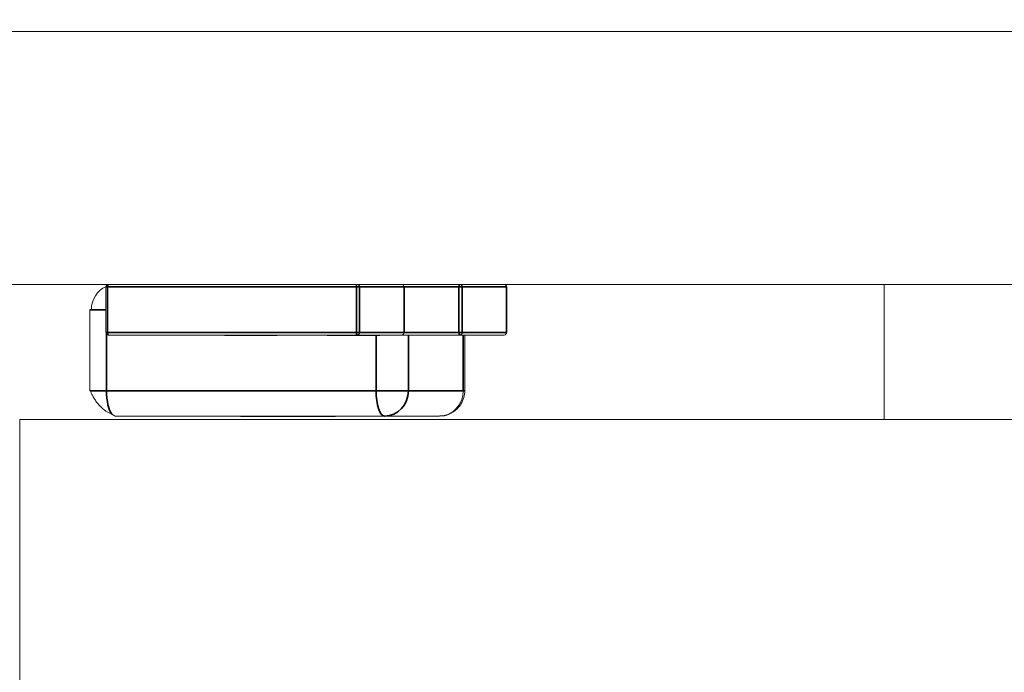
# Model space of a CAD drawing. Header units: millimetres. Extents: x 4 to 1188, y 1 to 840.
# Tile 155 of 256: x 707.102 to 707.936, y 493.4 to 493.952. Entities that reach past the tile are written whole.
import ezdxf

# ---------------------------------------------------------------- set-up
doc = ezdxf.new("R2010")
doc.units = ezdxf.units.MM
doc.layers.add('1', color=7, linetype='Continuous')
doc.styles.add('Arial Unicode MS', font='Arial Unicode MS')
doc.dimstyles.get("Standard").update_dxf_attribs({"dimtxt": 0.18, "dimasz": 0.18, "dimexe": 0.18, "dimexo": 0.0625, "dimgap": 0.09, "dimtad": 0, "dimtih": 1, "dimtoh": 1, "dimdec": 4, "dimzin": 0, "dimdsep": 46, "dimtxsty": 'Standard', "dimcen": 0.09, "dimadec": 0, "dimazin": 0, "dimtfac": 1, "dimtdec": 4, "dimtofl": 0, "dimtmove": 0, "dimatfit": 3, "dimfxl": 0, "dimtolj": 1, "dimtzin": 0, "dimarcsym": 0})

# ---------------------------------------------------------------- blocks, each defined once
blk = doc.blocks.new('_U46')
at = {"layer": '1', "color": 18, "lineweight": 35}
for p, q in [((686.89813, 499.38189), (667.74099, 499.38189)), ((669.74099, 499.38189), (669.74099, 485.8009)), ((715.23717, 485.8009), (667.74099, 485.8009))]:
    blk.add_line(p, q, dxfattribs=at)
at = {"layer": '1', "color": 18, "lineweight": 70}
for points in [[(669.74099, 499.38189), (670.51692, 495.88189), (668.96505, 495.88189)], [(669.74099, 485.8009), (668.96505, 489.3009), (670.51692, 489.30091)]]:
    blk.add_solid(points, dxfattribs=at)
at = {"layer": '1', "color": 18, "linetype": 'Continuous', "lineweight": 13, "insert": (669.2881, 490.54557), "char_height": 3, "attachment_point": 7, "rotation": 90, "line_spacing_factor": 1.047437, "style": 'Arial Unicode MS'}
blk.add_mtext('\\fArial Unicode MS|b0|i0;\\W1.0000;95', dxfattribs=at)

msp = doc.modelspace()

# ---------------------------------------------------------------- hatches: boundary and pattern name
at = {"layer": '1', "linetype": 'Continuous', "lineweight": 35}
h = msp.add_hatch(dxfattribs=at)
h.set_pattern_fill('ANSI31', color=154, scale=1.55, angle=-2.13e-14, style=0)
h.paths.add_polyline_path([(711.35879, 493.72832), (711.16945, 493.72832), (711.16945, 493.46118), (710.45518, 493.46118), (710.45518, 493.72832), (702.46473, 493.72832), (702.46473, 493.94261), (702.88241, 493.94261), (702.88241, 494.79975), (704.8217, 494.79975), (704.8217, 493.94261), (711.35879, 493.94261)], flags=0)
h = msp.add_hatch(dxfattribs=at)
h.set_pattern_fill('ANSI31', color=154, scale=1.55, angle=29.9848, style=0)
h.paths.add_polyline_path([(701.47445, 493.72832), (701.47445, 493.96236), (703.25285, 493.96236), (703.25285, 493.72832)], flags=0)
h.paths.add_polyline_path([(703.38877, 493.72832), (703.38877, 493.96236), (711.35879, 493.96236), (711.35879, 493.72832)], flags=0)
h.paths.add_polyline_path([(700.37629, 493.72832), (700.37629, 493.96236), (701.06811, 493.96236), (701.06811, 493.72832)], flags=0)

# ---------------------------------------------------------------- linework, layer by layer
at = {"layer": '1', "color": 154, "linetype": 'Continuous', "lineweight": 13}
for p, q in [((704.8217, 493.94261), (711.35879, 493.94261)), ((710.45518, 493.72832), (702.46473, 493.72832)), ((711.35879, 493.72832), (703.38877, 493.72832)), ((707.17502, 493.72618), (707.17502, 493.68761)), ((707.42769, 493.72618), (707.42756, 493.72618)), ((707.42769, 493.68761), (707.42769, 493.72618)), ((707.51456, 493.72618), (707.51443, 493.72618)), ((707.51456, 493.68761), (707.51456, 493.72618)), ((707.83402, 493.61403), (707.83402, 493.72832)), ((707.16147, 493.70689), (707.16147, 493.63832)), ((707.17716, 493.68546), (707.38792, 493.68546)), ((707.27544, 493.68546), (707.27544, 493.68546)), ((707.27544, 493.68546), (707.27544, 493.68518)), ((707.27544, 493.68518), (707.27544, 493.68518)), ((707.27808, 493.68546), (707.27797, 493.68546)), ((707.27808, 493.68518), (707.27797, 493.68518)), ((707.27802, 493.68518), (707.28038, 493.68518)), ((707.27834, 493.68518), (707.27834, 493.68546)), ((707.28038, 493.68518), (707.28291, 493.68518)), ((707.28277, 493.68518), (707.28189, 493.68518)), ((707.28644, 493.68546), (707.28644, 493.68518)), ((707.28843, 493.68518), (707.29118, 493.68518)), ((707.29108, 493.68518), (707.28931, 493.68518)), ((707.29097, 493.68518), (707.29097, 493.68546)), ((707.29118, 493.68546), (707.29118, 493.68518)), ((707.29208, 493.68518), (707.29365, 493.68518)), ((707.3012, 493.68518), (707.30408, 493.68518)), ((707.30399, 493.68518), (707.30244, 493.68518)), ((707.30329, 493.68546), (707.30329, 493.68518)), ((707.30329, 493.68518), (707.30661, 493.68518)), ((707.30382, 493.68518), (707.30428, 493.68518)), ((707.30408, 493.68546), (707.30408, 493.68518)), ((707.30876, 493.68518), (707.31093, 493.68518)), ((707.31249, 493.68546), (707.31249, 493.68518)), ((707.31249, 493.68518), (707.31333, 493.68518)), ((707.31896, 493.68546), (707.31896, 493.68518)), ((707.31896, 493.68518), (707.3202, 493.68518)), ((707.36231, 493.68546), (707.36232, 493.68546)), ((707.36231, 493.68518), (707.36232, 493.68518)), ((707.36232, 493.68546), (707.36232, 493.68518)), ((707.36496, 493.68518), (707.36484, 493.68518)), ((707.36496, 493.68546), (707.36485, 493.68546)), ((707.3649, 493.68518), (707.36726, 493.68518)), ((707.36521, 493.68518), (707.36521, 493.68546)), ((707.36726, 493.68518), (707.36979, 493.68518)), ((707.36964, 493.68518), (707.36876, 493.68518)), ((707.37332, 493.68546), (707.37332, 493.68518)), ((707.3753, 493.68518), (707.37805, 493.68518)), ((707.37795, 493.68518), (707.37619, 493.68518)), ((707.37784, 493.68518), (707.37784, 493.68546)), ((707.37805, 493.68546), (707.37805, 493.68518)), ((707.37896, 493.68518), (707.38052, 493.68518)), ((707.38792, 493.68546), (707.47479, 493.68546)), ((707.38792, 493.68546), (707.42554, 493.68546)), ((707.38807, 493.68518), (707.39095, 493.68518)), ((707.39087, 493.68518), (707.38932, 493.68518)), ((707.39016, 493.68546), (707.39016, 493.68518)), ((707.39016, 493.68518), (707.39348, 493.68518)), ((707.39069, 493.68518), (707.39116, 493.68518)), ((707.39095, 493.68546), (707.39095, 493.68518)), ((707.39563, 493.68518), (707.3978, 493.68518)), ((707.39937, 493.68546), (707.39937, 493.68518)), ((707.39937, 493.68518), (707.40019, 493.68518)), ((707.40249, 493.68518), (707.40448, 493.68518)), ((707.40583, 493.68546), (707.40583, 493.68518)), ((707.40583, 493.68518), (707.40707, 493.68518)), ((707.47479, 493.68546), (707.51242, 493.68546)), ((707.47895, 493.63832), (707.47895, 493.68546)), ((707.16147, 493.63832), (707.16192, 493.63832)), ((707.10208, 493.61403), (708.01423, 493.61403)), ((707.10208, 493.32832), (707.10208, 493.61403)), ((707.18009, 493.61852), (707.1829, 493.61689)), ((707.1829, 493.61689), (707.41111, 493.61689)), ((707.28898, 493.61661), (707.28958, 493.61661)), ((707.28958, 493.61689), (707.28958, 493.61661)), ((707.29348, 493.61689), (707.29421, 493.61689)), ((707.2935, 493.61661), (707.29421, 493.61661)), ((707.29681, 493.61661), (707.29681, 493.61689)), ((707.30861, 493.61661), (707.31319, 493.61661)), ((707.31106, 493.61689), (707.31106, 493.61661)), ((707.31319, 493.61689), (707.31319, 493.61661)), ((707.31319, 493.61661), (707.31609, 493.61661)), ((707.31593, 493.61661), (707.32299, 493.61661)), ((707.31609, 493.61689), (707.31609, 493.61661)), ((707.32272, 493.61661), (707.32045, 493.61661)), ((707.32272, 493.61661), (707.32272, 493.61689)), ((707.32299, 493.61689), (707.32299, 493.61661)), ((707.3319, 493.61661), (707.3319, 493.61689)), ((707.34039, 493.61689), (707.34039, 493.61661)), ((707.34039, 493.61661), (707.34276, 493.61661)), ((707.34156, 493.61661), (707.34951, 493.61661)), ((707.34672, 493.61689), (707.34622, 493.61689)), ((707.34672, 493.61661), (707.34622, 493.61661)), ((707.34672, 493.61661), (707.34672, 493.61689)), ((707.34929, 493.61689), (707.34882, 493.61689)), ((707.34951, 493.61689), (707.34951, 493.61661)), ((707.35367, 493.61689), (707.35334, 493.61689)), ((707.35367, 493.61661), (707.35334, 493.61661)), ((707.36004, 493.61661), (707.35367, 493.61661)), ((707.36004, 493.61661), (707.35588, 493.61661)), ((707.36003, 493.61689), (707.36052, 493.61689)), ((707.36003, 493.61661), (707.36052, 493.61661)), ((707.36438, 493.61661), (707.36077, 493.61661)), ((707.36435, 493.61689), (707.36466, 493.61689)), ((707.36435, 493.61661), (707.36465, 493.61661)), ((707.36442, 493.61661), (707.36442, 493.61689)), ((707.36442, 493.61661), (707.36513, 493.61661)), ((707.36878, 493.61689), (707.36878, 493.61661)), ((707.36878, 493.61661), (707.36935, 493.61661)), ((707.41111, 493.61689), (707.45753, 493.61689))]:
    msp.add_line(p, q, dxfattribs=at)
at = {"layer": '1', "color": 154, "linetype": 'Continuous', "lineweight": 35}
for p, q in [((707.17502, 493.72618), (707.17643, 493.72618)), ((707.17643, 493.72618), (707.38719, 493.72618)), ((707.17643, 493.68761), (707.17643, 493.72618)), ((707.38719, 493.72618), (707.38719, 493.68761)), ((707.38993, 493.72618), (707.38719, 493.72618)), ((707.38993, 493.72618), (707.42756, 493.72618)), ((707.38993, 493.68761), (707.38993, 493.72618)), ((707.42756, 493.72618), (707.42756, 493.68761)), ((707.42768, 493.72618), (707.47406, 493.72618)), ((707.47406, 493.72618), (707.47406, 493.68761)), ((707.47681, 493.72618), (707.47406, 493.72618)), ((707.47681, 493.72618), (707.51443, 493.72618)), ((707.47681, 493.68761), (707.47681, 493.72618)), ((707.51443, 493.72618), (707.51443, 493.68761)), ((707.16147, 493.70689), (707.17502, 493.70689)), ((707.17502, 493.68761), (707.17643, 493.68761)), ((707.17557, 493.63832), (707.17557, 493.68629)), ((707.38719, 493.68761), (707.17643, 493.68761)), ((707.38719, 493.68761), (707.38993, 493.68761)), ((707.42756, 493.68761), (707.38993, 493.68761)), ((707.40378, 493.68518), (707.40378, 493.63832)), ((707.42769, 493.68761), (707.42756, 493.68761)), ((707.47406, 493.68761), (707.42768, 493.68761)), ((707.43125, 493.63832), (707.43125, 493.68546)), ((707.47406, 493.68761), (707.47681, 493.68761)), ((707.51443, 493.68761), (707.47681, 493.68761)), ((707.47766, 493.68546), (707.47766, 493.63832)), ((707.51456, 493.68761), (707.51443, 493.68761)), ((707.16192, 493.63832), (707.17557, 493.63832)), ((707.40378, 493.63832), (707.17557, 493.63832)), ((707.40378, 493.63832), (707.43125, 493.63832)), ((707.47766, 493.63832), (707.43125, 493.63832)), ((707.47895, 493.63832), (707.47766, 493.63832))]:
    msp.add_line(p, q, dxfattribs=at)
at = {"layer": '1', "color": 154, "linetype": 'Continuous', "lineweight": 13}
for centre, major_axis, start_param, end_param in [((707.1829, 493.70689), (0, 0.02143), 0.39319, 1.570796), ((707.17716, 493.72618), (0, 0.00214), 0, 1.570796), ((707.38792, 493.72618), (0, 0.00214), 4.712389, 6.283185), ((707.42554, 493.72618), (0, -0.00214), 1.570796, 3.141593), ((707.47479, 493.72618), (0, 0.00214), 4.712389, 6.283185), ((707.51242, 493.72618), (0, -0.00214), 1.570796, 3.141593), ((707.17716, 493.68761), (0, 0.00214), 1.570796, 3.141593), ((707.38792, 493.68761), (0, 0.00214), 3.141593, 4.712389), ((707.42554, 493.68761), (0, -0.00214), 0, 1.570796), ((707.47479, 493.68761), (0, 0.00214), 3.141593, 4.712389), ((707.51242, 493.68761), (0, -0.00214), 0, 1.570796), ((707.45753, 493.63832), (0, -0.02143), 0, 1.570796)]:
    msp.add_ellipse(centre, major_axis=major_axis, ratio=0.939693, start_param=start_param, end_param=end_param, dxfattribs=at)
at = {"layer": '1', "color": 154, "linetype": 'Continuous', "lineweight": 35}
for centre, major_axis, ratio, start_param, end_param in [((707.17716, 493.72618), (0, 0.00214), 0.34202, 0, 1.570796), ((707.38792, 493.72618), (0, -0.00214), 0.34202, 3.141593, 4.712389), ((707.47479, 493.72618), (0, -0.00214), 0.34202, 3.141593, 4.712389), ((707.17716, 493.68761), (0, 0.00214), 0.34202, 1.570796, 3.141593), ((707.38792, 493.68761), (0, -0.00214), 0.34202, 4.712389, 6.283185), ((707.47479, 493.68761), (0, -0.00214), 0.34202, 4.712389, 6.283185), ((707.1829, 493.63832), (0, 0.02143), 0.34202, 1.570796, 2.748673), ((707.41111, 493.63832), (0, -0.02143), 0.34202, 4.712389, 6.283185), ((707.41111, 493.63832), (0, 0.02143), 0.939693, 3.141593, 4.712389)]:
    msp.add_ellipse(centre, major_axis=major_axis, ratio=ratio, start_param=start_param, end_param=end_param, dxfattribs=at)
at = {"layer": '1', "color": 154, "linetype": 'Continuous', "lineweight": 13}
for points in [[(707.27544, 493.68546), (707.27544, 493.68518)], [(707.30381, 493.68546), (707.30381, 493.68518)], [(707.36231, 493.68546), (707.36231, 493.68518)], [(707.39068, 493.68546), (707.39068, 493.68518)]]:
    msp.add_open_spline(points, degree=1, dxfattribs=at)
for points, knots in [([(707.27544, 493.68518), (707.27547, 493.68518), (707.27551, 493.68518), (707.27567, 493.68518), (707.27591, 493.68518), (707.27624, 493.68518), (707.27663, 493.68518), (707.27712, 493.68518), (707.27769, 493.68518), (707.27812, 493.68518), (707.27834, 493.68518)], [0, 0, 0, 0, 0.16287, 0.309908, 0.444611, 0.566631, 0.67929, 0.787329, 0.892674, 1, 1, 1, 1]), ([(707.27834, 493.68518), (707.27851, 493.68518), (707.27884, 493.68518), (707.27936, 493.68518), (707.27989, 493.68518), (707.28042, 493.68518), (707.28094, 493.68518), (707.28147, 493.68518), (707.28201, 493.68518), (707.28254, 493.68518), (707.28308, 493.68518), (707.2836, 493.68518), (707.2841, 493.68518), (707.2846, 493.68518), (707.28508, 493.68518), (707.28555, 493.68518), (707.28601, 493.68518), (707.28629, 493.68518), (707.28644, 493.68518)], [0, 0, 0, 0, 0.045249, 0.089046, 0.133753, 0.17902, 0.22622, 0.276333, 0.330502, 0.389318, 0.451844, 0.517626, 0.587612, 0.660911, 0.739117, 0.821058, 0.908157, 1, 1, 1, 1]), ([(707.28931, 493.68518), (707.28912, 493.68518), (707.28874, 493.68518), (707.28814, 493.68518), (707.28755, 493.68518), (707.28698, 493.68518), (707.28642, 493.68518), (707.28584, 493.68518), (707.28527, 493.68518), (707.28469, 493.68518), (707.28413, 493.68518), (707.28363, 493.68518), (707.28315, 493.68518), (707.2829, 493.68518), (707.28277, 493.68518)], [0, 0, 0, 0, 0.060057, 0.117405, 0.175561, 0.2384, 0.308476, 0.387268, 0.475034, 0.573639, 0.678032, 0.783977, 0.890757, 1, 1, 1, 1]), ([(707.28291, 493.68518), (707.28309, 493.68518), (707.28345, 493.68518), (707.28401, 493.68518), (707.28459, 493.68518), (707.28518, 493.68518), (707.28578, 493.68518), (707.28641, 493.68518), (707.28704, 493.68518), (707.28768, 493.68518), (707.28832, 493.68518), (707.28894, 493.68518), (707.28953, 493.68518), (707.29009, 493.68518), (707.29064, 493.68518), (707.29115, 493.68518), (707.29164, 493.68518), (707.29193, 493.68518), (707.29208, 493.68518)], [0, 0, 0, 0, 0.0391, 0.07853, 0.118928, 0.162015, 0.208997, 0.259988, 0.316442, 0.37843, 0.444682, 0.513469, 0.585629, 0.660965, 0.739818, 0.822306, 0.909148, 1, 1, 1, 1]), ([(707.294, 493.68518), (707.29377, 493.68518), (707.29332, 493.68518), (707.29271, 493.68518), (707.2922, 493.68518), (707.29178, 493.68518), (707.29143, 493.68518), (707.29119, 493.68518), (707.29103, 493.68518), (707.29099, 493.68518), (707.29097, 493.68518)], [0, 0, 0, 0, 0.173877, 0.333628, 0.479326, 0.611026, 0.728209, 0.832417, 0.922506, 1, 1, 1, 1]), ([(707.29118, 493.68518), (707.29142, 493.68518), (707.29189, 493.68518), (707.29265, 493.68518), (707.29342, 493.68518), (707.29421, 493.68518), (707.29499, 493.68518), (707.29575, 493.68518), (707.29646, 493.68518), (707.29714, 493.68518), (707.29782, 493.68518), (707.29852, 493.68518), (707.29924, 493.68518), (707.29983, 493.68518), (707.30034, 493.68518), (707.30072, 493.68518), (707.30112, 493.68518), (707.30154, 493.68518), (707.30196, 493.68518), (707.30239, 493.68518), (707.30284, 493.68518), (707.30314, 493.68518), (707.30329, 493.68518)], [0, 0, 0, 0, 0.034937, 0.070233, 0.106498, 0.145588, 0.187189, 0.231348, 0.279253, 0.331361, 0.388443, 0.450964, 0.518748, 0.592149, 0.631732, 0.674662, 0.720681, 0.770144, 0.822679, 0.878318, 0.937425, 1, 1, 1, 1]), ([(707.30244, 493.68518), (707.30232, 493.68518), (707.30206, 493.68518), (707.30166, 493.68518), (707.30124, 493.68518), (707.30081, 493.68518), (707.30037, 493.68518), (707.29991, 493.68518), (707.29945, 493.68518), (707.29895, 493.68518), (707.29844, 493.68518), (707.2979, 493.68518), (707.29732, 493.68518), (707.29673, 493.68518), (707.29609, 493.68518), (707.29542, 493.68518), (707.29471, 493.68518), (707.29424, 493.68518), (707.294, 493.68518)], [0, 0, 0, 0, 0.024865, 0.049927, 0.07647, 0.105546, 0.137658, 0.173602, 0.21364, 0.257897, 0.309792, 0.373352, 0.447999, 0.534281, 0.632928, 0.743088, 0.865737, 1, 1, 1, 1]), ([(707.3056, 493.68546), (707.3054, 493.68546), (707.30499, 493.68546), (707.30451, 493.68546), (707.30414, 493.68546), (707.3039, 493.68546), (707.30379, 493.68546), (707.30381, 493.68546), (707.30398, 493.68546), (707.30418, 493.68546), (707.30428, 493.68546)], [0, 0, 0, 0, 0.091264, 0.182272, 0.279087, 0.387649, 0.51128, 0.653335, 0.81559, 1, 1, 1, 1]), ([(707.30408, 493.68518), (707.30432, 493.68518), (707.30481, 493.68518), (707.3056, 493.68518), (707.3064, 493.68518), (707.30722, 493.68518), (707.30803, 493.68518), (707.30882, 493.68518), (707.30958, 493.68518), (707.31027, 493.68518), (707.31094, 493.68518), (707.31153, 493.68518), (707.31206, 493.68518), (707.31235, 493.68518), (707.31249, 493.68518)], [0, 0, 0, 0, 0.063875, 0.12862, 0.196004, 0.26872, 0.345998, 0.427238, 0.513555, 0.606226, 0.70228, 0.799518, 0.898803, 1, 1, 1, 1]), ([(707.30839, 493.68518), (707.30846, 493.68518), (707.30859, 493.68518), (707.30871, 493.68518), (707.30876, 493.68518)], [0, 0, 0, 0, 0.562851, 1, 1, 1, 1]), ([(707.31263, 493.68518), (707.31277, 493.68518), (707.31307, 493.68518), (707.31352, 493.68518), (707.31395, 493.68518), (707.31439, 493.68518), (707.31481, 493.68518), (707.31525, 493.68518), (707.31566, 493.68518), (707.31624, 493.68518), (707.31692, 493.68518), (707.31767, 493.68518), (707.31836, 493.68518), (707.31876, 493.68518), (707.31896, 493.68518)], [0, 0, 0, 0, 0.043771, 0.088998, 0.135151, 0.183351, 0.234221, 0.287902, 0.345252, 0.405946, 0.536086, 0.677321, 0.831816, 1, 1, 1, 1]), ([(707.36232, 493.68518), (707.36234, 493.68518), (707.36238, 493.68518), (707.36254, 493.68518), (707.36278, 493.68518), (707.36311, 493.68518), (707.36351, 493.68518), (707.36399, 493.68518), (707.36457, 493.68518), (707.365, 493.68518), (707.36521, 493.68518)], [0, 0, 0, 0, 0.16287, 0.309908, 0.444611, 0.566631, 0.67929, 0.787329, 0.892674, 1, 1, 1, 1]), ([(707.36521, 493.68518), (707.36538, 493.68518), (707.36571, 493.68518), (707.36624, 493.68518), (707.36676, 493.68518), (707.36729, 493.68518), (707.36782, 493.68518), (707.36835, 493.68518), (707.36888, 493.68518), (707.36942, 493.68518), (707.36995, 493.68518), (707.37047, 493.68518), (707.37098, 493.68518), (707.37147, 493.68518), (707.37195, 493.68518), (707.37242, 493.68518), (707.37288, 493.68518), (707.37317, 493.68518), (707.37332, 493.68518)], [0, 0, 0, 0, 0.045249, 0.089046, 0.133753, 0.17902, 0.22622, 0.276333, 0.330502, 0.389318, 0.451844, 0.517626, 0.587612, 0.660911, 0.739117, 0.821058, 0.908157, 1, 1, 1, 1]), ([(707.37619, 493.68518), (707.37599, 493.68518), (707.37561, 493.68518), (707.37501, 493.68518), (707.37443, 493.68518), (707.37385, 493.68518), (707.37329, 493.68518), (707.37271, 493.68518), (707.37214, 493.68518), (707.37156, 493.68518), (707.371, 493.68518), (707.3705, 493.68518), (707.37003, 493.68518), (707.36977, 493.68518), (707.36964, 493.68518)], [0, 0, 0, 0, 0.060057, 0.117405, 0.175561, 0.2384, 0.308476, 0.387268, 0.475034, 0.573639, 0.678032, 0.783977, 0.890757, 1, 1, 1, 1]), ([(707.36979, 493.68518), (707.36996, 493.68518), (707.37032, 493.68518), (707.37088, 493.68518), (707.37146, 493.68518), (707.37206, 493.68518), (707.37266, 493.68518), (707.37328, 493.68518), (707.37391, 493.68518), (707.37455, 493.68518), (707.37519, 493.68518), (707.37581, 493.68518), (707.3764, 493.68518), (707.37696, 493.68518), (707.37751, 493.68518), (707.37802, 493.68518), (707.37851, 493.68518), (707.37881, 493.68518), (707.37896, 493.68518)], [0, 0, 0, 0, 0.0391, 0.07853, 0.118928, 0.162015, 0.208997, 0.259988, 0.316442, 0.37843, 0.444682, 0.513469, 0.585629, 0.660965, 0.739818, 0.822306, 0.909148, 1, 1, 1, 1]), ([(707.38087, 493.68518), (707.38064, 493.68518), (707.38019, 493.68518), (707.37959, 493.68518), (707.37907, 493.68518), (707.37865, 493.68518), (707.3783, 493.68518), (707.37806, 493.68518), (707.3779, 493.68518), (707.37786, 493.68518), (707.37784, 493.68518)], [0, 0, 0, 0, 0.173877, 0.333628, 0.479326, 0.611026, 0.728209, 0.832417, 0.922506, 1, 1, 1, 1]), ([(707.37805, 493.68518), (707.37829, 493.68518), (707.37877, 493.68518), (707.37952, 493.68518), (707.3803, 493.68518), (707.38108, 493.68518), (707.38186, 493.68518), (707.38262, 493.68518), (707.38333, 493.68518), (707.38402, 493.68518), (707.3847, 493.68518), (707.38539, 493.68518), (707.38611, 493.68518), (707.38671, 493.68518), (707.38721, 493.68518), (707.38759, 493.68518), (707.38799, 493.68518), (707.38842, 493.68518), (707.38883, 493.68518), (707.38926, 493.68518), (707.38971, 493.68518), (707.39001, 493.68518), (707.39016, 493.68518)], [0, 0, 0, 0, 0.034937, 0.070233, 0.106498, 0.145588, 0.187189, 0.231348, 0.279253, 0.331361, 0.388443, 0.450964, 0.518748, 0.592149, 0.631732, 0.674662, 0.720681, 0.770144, 0.822679, 0.878318, 0.937425, 1, 1, 1, 1]), ([(707.38932, 493.68518), (707.38919, 493.68518), (707.38894, 493.68518), (707.38853, 493.68518), (707.38811, 493.68518), (707.38768, 493.68518), (707.38724, 493.68518), (707.38678, 493.68518), (707.38632, 493.68518), (707.38582, 493.68518), (707.38531, 493.68518), (707.38478, 493.68518), (707.3842, 493.68518), (707.3836, 493.68518), (707.38297, 493.68518), (707.38229, 493.68518), (707.38158, 493.68518), (707.38112, 493.68518), (707.38087, 493.68518)], [0, 0, 0, 0, 0.024865, 0.049927, 0.07647, 0.105546, 0.137658, 0.173602, 0.21364, 0.257897, 0.309792, 0.373352, 0.447999, 0.534281, 0.632928, 0.743088, 0.865737, 1, 1, 1, 1]), ([(707.39247, 493.68546), (707.39227, 493.68546), (707.39187, 493.68546), (707.39138, 493.68546), (707.39101, 493.68546), (707.39077, 493.68546), (707.39067, 493.68546), (707.39069, 493.68546), (707.39085, 493.68546), (707.39105, 493.68546), (707.39116, 493.68546)], [0, 0, 0, 0, 0.091264, 0.182272, 0.279087, 0.387649, 0.51128, 0.653335, 0.81559, 1, 1, 1, 1]), ([(707.39095, 493.68518), (707.39119, 493.68518), (707.39168, 493.68518), (707.39247, 493.68518), (707.39328, 493.68518), (707.39409, 493.68518), (707.39491, 493.68518), (707.3957, 493.68518), (707.39645, 493.68518), (707.39715, 493.68518), (707.39782, 493.68518), (707.3984, 493.68518), (707.39893, 493.68518), (707.39922, 493.68518), (707.39937, 493.68518)], [0, 0, 0, 0, 0.063875, 0.12862, 0.196004, 0.26872, 0.345998, 0.427238, 0.513555, 0.606226, 0.70228, 0.799518, 0.898803, 1, 1, 1, 1]), ([(707.39527, 493.68518), (707.39534, 493.68518), (707.39546, 493.68518), (707.39558, 493.68518), (707.39563, 493.68518)], [0, 0, 0, 0, 0.562851, 1, 1, 1, 1]), ([(707.3995, 493.68518), (707.39965, 493.68518), (707.39995, 493.68518), (707.40039, 493.68518), (707.40082, 493.68518), (707.40126, 493.68518), (707.40168, 493.68518), (707.40212, 493.68518), (707.40253, 493.68518), (707.40311, 493.68518), (707.4038, 493.68518), (707.40455, 493.68518), (707.40524, 493.68518), (707.40563, 493.68518), (707.40583, 493.68518)], [0, 0, 0, 0, 0.043771, 0.088998, 0.135151, 0.183351, 0.234221, 0.287902, 0.345252, 0.405946, 0.536086, 0.677321, 0.831816, 1, 1, 1, 1]), ([(707.16191, 493.63832), (707.16211, 493.63773), (707.16263, 493.63638), (707.16387, 493.63381), (707.16557, 493.63091), (707.16774, 493.62786), (707.17033, 493.62488), (707.17433, 493.62125), (707.17768, 493.6194), (707.18009, 493.61852)], [0, 0, 0, 0, 0.107738, 0.221513, 0.34114, 0.466111, 0.595653, 0.728795, 1, 1, 1, 1]), ([(707.45794, 493.61716), (707.45856, 493.61707), (707.46185, 493.61677), (707.46785, 493.61907), (707.47379, 493.62373), (707.47739, 493.62957), (707.47875, 493.63439), (707.47895, 493.63734), (707.47895, 493.63832)], [0, 0, 0, 0, 0.055177, 0.300124, 0.55233, 0.731636, 0.911828, 1, 1, 1, 1]), ([(707.28958, 493.61661), (707.28973, 493.61661), (707.29002, 493.61661), (707.29064, 493.61661), (707.29136, 493.61661), (707.29222, 493.61661), (707.29318, 493.61661), (707.29428, 493.61661), (707.29549, 493.61661), (707.29636, 493.61661), (707.29681, 493.61661)], [0, 0, 0, 0, 0.127893, 0.251579, 0.372793, 0.492778, 0.61359, 0.737809, 0.86618, 1, 1, 1, 1]), ([(707.29421, 493.61661), (707.29432, 493.61661), (707.29452, 493.61661), (707.2949, 493.61661), (707.29531, 493.61661), (707.29575, 493.61661), (707.29624, 493.61661), (707.29676, 493.61661), (707.29733, 493.61661), (707.29793, 493.61661), (707.29857, 493.61661), (707.29924, 493.61661), (707.29993, 493.61661), (707.30066, 493.61661), (707.30142, 493.61661), (707.3022, 493.61661), (707.30302, 493.61661), (707.30356, 493.61661), (707.30384, 493.61661)], [0, 0, 0, 0, 0.072866, 0.141887, 0.207453, 0.270438, 0.331641, 0.390108, 0.448069, 0.505503, 0.562488, 0.619084, 0.676416, 0.735452, 0.796241, 0.860406, 0.928305, 1, 1, 1, 1]), ([(707.29681, 493.61661), (707.29718, 493.61661), (707.29791, 493.61661), (707.29902, 493.61661), (707.30011, 493.61661), (707.30117, 493.61661), (707.30222, 493.61661), (707.30324, 493.61661), (707.30424, 493.61661), (707.30521, 493.61661), (707.30614, 493.61661), (707.30702, 493.61661), (707.30785, 493.61661), (707.30861, 493.61661), (707.30932, 493.61661), (707.30996, 493.61661), (707.31056, 493.61661), (707.31089, 493.61661), (707.31106, 493.61661)], [0, 0, 0, 0, 0.069298, 0.135561, 0.199671, 0.261716, 0.322662, 0.382907, 0.443032, 0.503501, 0.563724, 0.62398, 0.683629, 0.743848, 0.805192, 0.867649, 0.932778, 1, 1, 1, 1]), ([(707.30384, 493.61661), (707.30418, 493.61661), (707.30483, 493.61661), (707.30572, 493.61661), (707.30649, 493.61661), (707.30711, 493.61661), (707.30763, 493.61661), (707.30805, 493.61661), (707.30839, 493.61661), (707.30854, 493.61661), (707.30861, 493.61661)], [0, 0, 0, 0, 0.14786, 0.283561, 0.412369, 0.534236, 0.652692, 0.768663, 0.883652, 1, 1, 1, 1]), ([(707.3343, 493.61661), (707.33406, 493.61661), (707.33357, 493.61661), (707.33283, 493.61661), (707.3321, 493.61661), (707.33137, 493.61661), (707.33063, 493.61661), (707.32991, 493.61661), (707.3292, 493.61661), (707.32847, 493.61661), (707.32775, 493.61661), (707.32704, 493.61661), (707.32632, 493.61661), (707.3256, 493.61661), (707.32488, 493.61661), (707.32415, 493.61661), (707.32342, 493.61661), (707.32296, 493.61661), (707.32272, 493.61661)], [0, 0, 0, 0, 0.043119, 0.084777, 0.125232, 0.166126, 0.207413, 0.250196, 0.294277, 0.341348, 0.392964, 0.452351, 0.519819, 0.596849, 0.682952, 0.778459, 0.884371, 1, 1, 1, 1]), ([(707.32299, 493.61661), (707.32339, 493.61661), (707.32418, 493.61661), (707.32537, 493.61661), (707.32653, 493.61661), (707.32767, 493.61661), (707.32877, 493.61661), (707.32985, 493.61661), (707.33091, 493.61661), (707.33157, 493.61661), (707.3319, 493.61661)], [0, 0, 0, 0, 0.137903, 0.268873, 0.395178, 0.517089, 0.636743, 0.756222, 0.876628, 1, 1, 1, 1]), ([(707.3319, 493.61661), (707.33232, 493.61661), (707.33318, 493.61661), (707.33434, 493.61661), (707.33548, 493.61661), (707.33656, 493.61661), (707.3376, 493.61661), (707.33859, 493.61661), (707.33953, 493.61661), (707.3401, 493.61661), (707.34039, 493.61661)], [0, 0, 0, 0, 0.097421, 0.200886, 0.311172, 0.429798, 0.55774, 0.694715, 0.84213, 1, 1, 1, 1]), ([(707.33803, 493.61661), (707.33794, 493.61661), (707.33778, 493.61661), (707.33747, 493.61661), (707.33708, 493.61661), (707.33665, 493.61661), (707.33615, 493.61661), (707.33559, 493.61661), (707.33497, 493.61661), (707.33453, 493.61661), (707.3343, 493.61661)], [0, 0, 0, 0, 0.134393, 0.262803, 0.38593, 0.507853, 0.627247, 0.748261, 0.872335, 1, 1, 1, 1]), ([(707.35588, 493.61661), (707.35563, 493.61661), (707.35513, 493.61661), (707.35438, 493.61661), (707.35365, 493.61661), (707.35293, 493.61661), (707.35224, 493.61661), (707.35156, 493.61661), (707.3509, 493.61661), (707.35027, 493.61661), (707.34967, 493.61661), (707.34911, 493.61661), (707.34859, 493.61661), (707.34812, 493.61661), (707.3477, 493.61661), (707.34732, 493.61661), (707.34699, 493.61661), (707.34681, 493.61661), (707.34672, 493.61661)], [0, 0, 0, 0, 0.071137, 0.138231, 0.203142, 0.26568, 0.326444, 0.386738, 0.447229, 0.507578, 0.568073, 0.6278, 0.68712, 0.747031, 0.807329, 0.869576, 0.933384, 1, 1, 1, 1]), ([(707.34929, 493.61661), (707.34917, 493.61661), (707.34892, 493.61661), (707.34878, 493.61661), (707.34881, 493.61661), (707.34905, 493.61661), (707.34947, 493.61661), (707.3501, 493.61661), (707.35092, 493.61661), (707.35159, 493.61661), (707.35194, 493.61661)], [0, 0, 0, 0, 0.124835, 0.244778, 0.360989, 0.477964, 0.596922, 0.721591, 0.855098, 1, 1, 1, 1]), ([(707.34951, 493.61661), (707.34992, 493.61661), (707.35072, 493.61661), (707.35192, 493.61661), (707.35311, 493.61661), (707.35426, 493.61661), (707.3554, 493.61661), (707.3565, 493.61661), (707.35759, 493.61661), (707.35863, 493.61661), (707.35962, 493.61661), (707.36055, 493.61661), (707.36139, 493.61661), (707.36216, 493.61661), (707.36285, 493.61661), (707.36345, 493.61661), (707.36399, 493.61661), (707.36427, 493.61661), (707.36442, 493.61661)], [0, 0, 0, 0, 0.070442, 0.138089, 0.203178, 0.266139, 0.327929, 0.38919, 0.450254, 0.512347, 0.573843, 0.633933, 0.69346, 0.752479, 0.812386, 0.87307, 0.935184, 1, 1, 1, 1]), ([(707.36106, 493.61661), (707.36154, 493.61661), (707.36246, 493.61661), (707.36377, 493.61661), (707.36495, 493.61661), (707.366, 493.61661), (707.3669, 493.61661), (707.36767, 493.61661), (707.36831, 493.61661), (707.36862, 493.61661), (707.36878, 493.61661)], [0, 0, 0, 0, 0.145359, 0.278702, 0.403602, 0.521669, 0.637521, 0.753704, 0.873213, 1, 1, 1, 1])]:
    msp.add_open_spline(points, degree=3, knots=knots, dxfattribs=at)

# ---------------------------------------------------------------- dimensions: what is measured, and where the dimension line sits
at = {"layer": '1', "color": 18, "linetype": 'Continuous', "lineweight": 13}
dim = msp.add_linear_dim(base=(669.74099, 485.8009), p1=(695.04099, 499.38189), p2=(756.7381, 485.8009), angle=90, dimstyle='Standard', override={"dimtxt": 3, "dimasz": 3.5, "dimexe": 2, "dimexo": 1, "dimgap": 1.5, "dimtad": 1, "dimtih": 0, "dimtoh": 0, "dimdec": 0, "dimlfac": 7, "dimzin": 8, "dimdsep": 44, "dimlunit": 2, "dimtxsty": 'Arial Unicode MS', "dimsah": 1, "dimse1": 0, "dimse2": 0, "dimsd1": 0, "dimsd2": 0, "dimclrd": 18, "dimclre": 18, "dimclrt": 18, "dimtol": 0, "dimtm": -0.1, "dimtfac": 0.666667, "dimtdec": 2, "dimtofl": 1, "dimtmove": 0, "dimtzin": 8, "dimlwd": 35, "dimlwe": 35}, dxfattribs=at)
dim.commit()
dim.dimension.update_dxf_attribs({"geometry": '_U46', "text_midpoint": (669.74099, 492.5914), "dimtype": 160})

doc.saveas('drawing.dxf')
